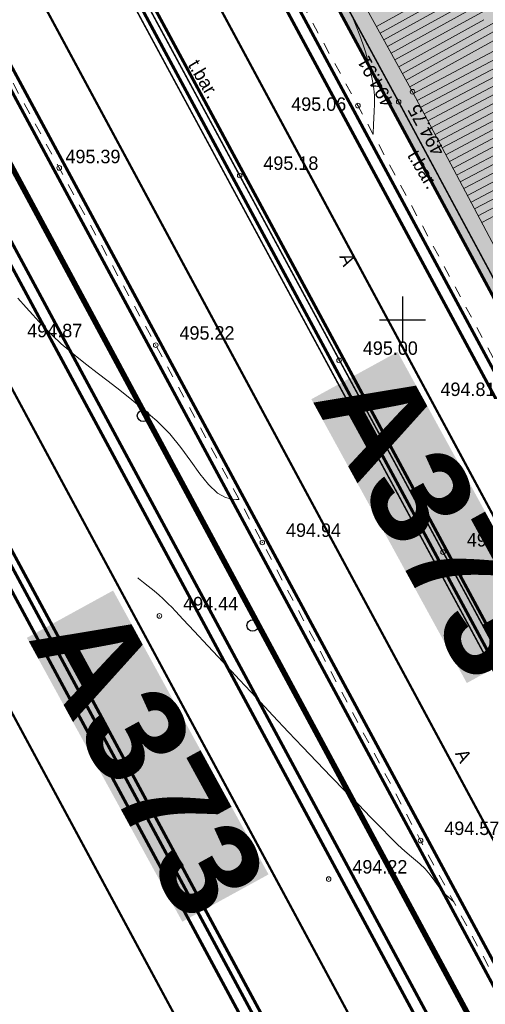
# Model space of a CAD drawing. Extents: x -516234 to 73329, y -4499813 to 47259.
# Tile 16 of 141: x 29491 to 29522, y 36843 to 36907. Entities that reach past the tile are written whole.
import ezdxf

# ---------------------------------------------------------------- set-up
doc = ezdxf.new("R2010")
doc.units = 0
doc.header["$LTSCALE"] = 0.5
doc.header["$MEASUREMENT"] = 0
doc.header["$PDMODE"] = 32
doc.header["$PDSIZE"] = 0.3
doc.linetypes.add('DASHED', pattern=[0.75, 0.5, -0.25])
doc.linetypes.add('Д_ТРОТ_ТРУБА', pattern=[3, 1.5, -1.5])
for name, color, linetype in [('(001) Сетка', 92, 'Continuous'), ('(004) Точки рельефа', 7, 'Continuous'), ('(007) Здания', 7, 'Continuous'), ('(025) Дорога', 7, 'Continuous'), ('(031) Горизонтали', 42, 'Continuous'), ('(035) Откосы', 7, 'Continuous'), ('(038) Деревья', 7, 'Continuous'), ('1 PARK', 7, 'Continuous'), ('7_газон', 7, 'Continuous'), ('STOYANKA', 7, 'Continuous'), ('text', 7, 'Continuous'), ('орто', 7, 'Continuous')]:
    doc.layers.add(name, color=color, linetype=linetype)
doc.layers.add('.', color=7, linetype='Continuous', lineweight=15)
doc.styles.add('BM-431', font='bm431.ttf')
doc.styles.add('D-431', font='d431.ttf')
doc.styles.add('stile1', font='ARIALN.TTF')

# ---------------------------------------------------------------- blocks, each defined once
blk = doc.blocks.new('9633')
at = {"layer": '(031) Горизонтали', "color": 42, "linetype": 'Continuous', "lineweight": 0}
for points in [[(28547.922, 36899.32), (28547.961, 36899.928), (28548.006, 36900.779), (28548.021, 36901.254), (28548.012, 36901.81), (28547.98, 36902.255), (28547.92, 36902.661), (28547.828, 36903.1), (28547.7, 36903.645), (28547.571, 36904.154), (28547.426, 36904.655), (28547.257, 36905.17), (28547.058, 36905.719), (28546.823, 36906.325), (28546.545, 36907.007)], [(28524.797, 36888.619), (28525.348, 36888.027), (28525.79, 36887.539), (28526.182, 36887.107), (28526.581, 36886.683), (28527.045, 36886.218), (28527.632, 36885.665), (28528.117, 36885.241), (28528.672, 36884.787), (28529.29, 36884.3), (28529.963, 36883.781), (28530.682, 36883.227), (28531.438, 36882.638), (28532.224, 36882.012), (28533.03, 36881.349), (28533.849, 36880.647), (28534.699, 36879.798), (28535.424, 36878.907), (28536.06, 36878.027), (28536.645, 36877.207), (28537.214, 36876.498), (28537.806, 36875.95), (28538.32, 36875.661), (28538.741, 36875.55), (28539.043, 36875.531), (28539.202, 36875.54), (28539.202, 36875.54)], [(28532.606, 36870.435), (28532.655, 36870.396), (28532.77, 36870.305), (28532.973, 36870.144), (28533.279, 36869.902), (28533.668, 36869.589), (28534.002, 36869.308), (28534.239, 36869.097), (28534.419, 36868.928), (28534.595, 36868.754), (28534.819, 36868.529), (28535.067, 36868.267), (28535.571, 36867.729), (28536.285, 36866.964), (28537.163, 36866.022), (28538.16, 36864.953), (28539.23, 36863.807), (28540.328, 36862.633), (28541.409, 36861.482), (28542.427, 36860.404), (28543.337, 36859.447), (28544.275, 36858.469), (28545.207, 36857.502), (28546.111, 36856.566), (28546.968, 36855.685), (28547.755, 36854.878), (28548.452, 36854.168), (28549.038, 36853.576), (28549.491, 36853.124), (28549.791, 36852.832), (28550.137, 36852.52), (28550.423, 36852.284), (28550.688, 36852.072), (28550.97, 36851.832), (28551.306, 36851.512), (28551.648, 36851.118), (28551.952, 36850.699), (28552.272, 36850.261), (28552.662, 36849.812), (28553.173, 36849.36)]]:
    blk.add_lwpolyline(points, dxfattribs=at)
at = {"layer": '(004) Точки рельефа', "lineweight": 0, "style": 'D-431'}
for s, rotation, p in [('494.91', 118.91771, (28549.358, 36901.336)), ('494.75', 118.77433, (28552.622, 36898.189))]:
    blk.add_text(s, height=0.875, rotation=rotation, dxfattribs=at).set_placement(p)
for s, p in [('495.06', (28542.598, 36900.814)), ('495.39', (28527.903, 36897.406)), ('495.18', (28540.785, 36896.973)), ('494.87', (28525.418, 36886.085)), ('495.22', (28535.326, 36885.93)), ('495.00', (28547.258, 36884.942)), ('494.81', (28552.311, 36882.264)), ('494.94', (28542.26, 36873.099)), ('494.76', (28554.027, 36872.475)), ('494.44', (28535.563, 36868.322)), ('494.57', (28552.562, 36853.708)), ('494.22', (28546.577, 36851.202))]:
    blk.add_text(s, height=0.875, dxfattribs=at).set_placement(p)
blk = doc.blocks.new('d')
at = {"layer": '(038) Деревья'}
blk.add_ellipse((0, 0), major_axis=(0.265, 0.265), ratio=1, start_param=5.497787, end_param=11.780972, dxfattribs=at)
blk = doc.blocks.new('Setka')
at = {"layer": '(001) Сетка'}
for p, q in [((0, 1.5), (0, -1.5)), ((-1.5, 0), (1.5, 0))]:
    blk.add_line(p, q, dxfattribs=at)

msp = doc.modelspace()

# ---------------------------------------------------------------- hatches: boundary and pattern name
at = {"layer": '1 PARK', "lineweight": 0, "true_color": 0x00c200, "transparency": 33554508}
h = msp.add_hatch(color=92, dxfattribs=at)
h.dxf.hatch_style = 1
edge = h.paths.add_edge_path()
edge.add_line((29724.642, 36512.794), (29471.6, 36982.55))
edge.add_line((29471.6, 36982.55), (29506.294, 36972.148))
edge.add_arc((29494.806, 36933.834), 40, 28.30986, 73.30986, ccw=False)
edge.add_line((29530.022, 36952.803), (29731.945, 36577.945))
edge.add_arc((29696.73, 36558.976), 40, -16.69014, 28.30986, ccw=False)
edge.add_line((29735.044, 36547.488), (29724.642, 36512.794))
at = {"layer": '7_газон', "lineweight": 0, "true_color": 0x5c5c5c, "transparency": 33554687}
h = msp.add_hatch(color=251, dxfattribs=at)
h.dxf.hatch_style = 1
edge = h.paths.add_edge_path(flags=16)
edge.add_line((29676.967, 36922.961), (29652.773, 36909.928))
edge.add_arc((29654.196, 36907.287), 3, 118.30986, 208.30986)
edge.add_line((29651.554, 36905.864), (29669.688, 36872.2))
edge.add_arc((29672.33, 36873.623), 3, 208.30986, 298.27805)
edge.add_line((29673.751, 36870.981), (29697.069, 36883.525))
edge.add_arc((29695.174, 36887.047), 4, 298.27805, 388.30633)
edge.add_line((29698.696, 36888.944), (29681.031, 36921.742))
edge.add_arc((29678.39, 36920.32), 3, 28.30633, 118.30986)
edge = h.paths.add_edge_path(flags=16)
edge.add_arc((29582.986, 36967.9), 30, 100.3549, 118.30986)
edge.add_line((29568.758, 36994.312), (29528.131, 36972.427))
edge.add_arc((29529.554, 36969.786), 3, 118.30986, 225.97605)
edge.add_arc((29494.806, 36933.834), 47, 28.30986, 45.97605, ccw=False)
edge.add_line((29536.185, 36956.123), (29686.137, 36677.746))
edge.add_arc((29688.778, 36679.168), 3, 208.30986, 354.86171)
edge.add_line((29691.766, 36678.9), (29699.507, 36764.985))
edge.add_arc((29669.628, 36767.671), 30, 354.86171, 388.30986)
edge.add_line((29696.04, 36781.899), (29580.774, 36995.883))
edge.add_arc((29578.132, 36994.46), 3, 28.30986, 100.3549)
edge = h.paths.add_edge_path()
edge.add_line((29429.452, 37065.402), (29443.215, 37039.99))
edge.add_line((29443.215, 37039.99), (29467.007, 36995.822))
edge.add_arc((29480.213, 37002.936), 15, 208.30986, 253.30986)
edge.add_line((29475.905, 36988.568), (29508.304, 36978.854))
edge.add_arc((29494.806, 36933.834), 47, 63.28494, 73.30986, ccw=False)
edge.add_arc((29520.431, 36984.749), 10, 243.28494, 298.30986)
edge.add_line((29525.173, 36975.945), (29566.624, 36998.273))
edge.add_arc((29582.986, 36967.9), 34.5, 90.70227, 118.30986, ccw=False)
edge.add_line((29582.563, 37002.397), (29601.162, 37002.625))
edge.add_arc((29600.795, 37032.623), 30, 270.70227, 298.33641)
edge.add_line((29615.034, 37006.218), (29627.395, 37012.883))
edge.add_arc((29631.43, 37005.402), 8.5, 28.30633, 118.33641, ccw=False)
edge.add_line((29638.913, 37009.433), (29702.658, 36891.078))
edge.add_arc((29695.174, 36887.047), 8.5, -61.72195, 28.30633, ccw=False)
edge.add_line((29699.201, 36879.562), (29664.33, 36860.803))
edge.add_arc((29666.699, 36856.4), 5, 118.27805, 208.30986)
edge.add_line((29662.297, 36854.029), (29700.001, 36784.033))
edge.add_arc((29669.628, 36767.671), 34.5, -5.13829, 28.30986, ccw=False)
edge.add_line((29703.989, 36764.582), (29695.148, 36666.257))
edge.add_arc((29710.087, 36664.913), 15, 174.86171, 208.30986)
edge.add_line((29696.881, 36657.8), (29738.108, 36581.265))
edge.add_arc((29696.73, 36558.976), 47, -16.69014, 28.30986, ccw=False)
edge.add_line((29741.75, 36545.478), (29732.035, 36513.078))
edge.add_arc((29746.403, 36508.77), 15, 163.30986, 208.30986)
edge.add_line((29733.198, 36501.657), (29762.257, 36447.71))
edge.add_line((29762.257, 36447.71), (29788.318, 36389.84))
edge.add_line((29788.318, 36389.84), (29723.729, 36509.746))
edge.add_line((29723.729, 36509.746), (29735.044, 36547.488))
edge.add_arc((29696.73, 36558.976), 40, 343.30986, 388.30986)
edge.add_line((29731.945, 36577.945), (29530.022, 36952.803))
edge.add_arc((29494.806, 36933.834), 40, 28.30986, 73.30986)
edge.add_line((29506.294, 36972.148), (29468.537, 36983.469))
edge.add_line((29468.537, 36983.469), (29424.235, 37065.402))
edge = h.paths.add_edge_path(flags=16)
edge.add_line((29653.969, 36965.661), (29629.772, 36952.627))
edge.add_arc((29631.195, 36949.986), 3, 118.30986, 208.30986)
edge.add_line((29628.554, 36948.564), (29646.575, 36915.109))
edge.add_arc((29649.216, 36916.531), 3, 208.30986, 298.30986)
edge.add_line((29650.639, 36913.89), (29674.834, 36926.923))
edge.add_arc((29673.411, 36929.564), 3, 298.30986, 388.30633)
edge.add_line((29676.052, 36930.987), (29658.033, 36964.443))
edge.add_arc((29655.392, 36963.02), 3, 28.30633, 118.30986)
edge = h.paths.add_edge_path(flags=16)
edge.add_line((29653.054, 36973.687), (29634.951, 37007.299))
edge.add_arc((29631.43, 37005.402), 4, 28.30633, 118.33641)
edge.add_line((29629.531, 37008.923), (29617.17, 37002.257))
edge.add_arc((29600.795, 37032.623), 34.5, 278.95979, 298.33641, ccw=False)
edge.add_arc((29606.635, 36995.58), 3, 98.95979, 208.30986)
edge.add_line((29603.994, 36994.158), (29623.574, 36957.808))
edge.add_arc((29626.215, 36959.23), 3, 208.30986, 298.30986)
edge.add_line((29627.638, 36956.589), (29651.836, 36969.624))
edge.add_arc((29650.413, 36972.265), 3, 298.30986, 388.30633)

# ---------------------------------------------------------------- linework, layer by layer
at = {"layer": '(004) Точки рельефа', "color": 0, "linetype": 'ByBlock', "lineweight": 0}
for p in [(29516.886, 36902.054), (29515.986, 36901.397), (29513.333, 36901.154), (29493.893, 36897.103), (29505.636, 36896.61), (29500.178, 36885.572), (29512.109, 36884.579), (29507.111, 36872.736), (29518.879, 36872.111), (29500.415, 36867.959), (29517.413, 36853.345), (29511.429, 36850.844)]:
    msp.add_point(p, dxfattribs=at)
at = {"layer": '(007) Здания', "lineweight": 0, "const_width": 0.1, "flags": 128}
for points in [[(29742.467, 36456.829), (29660.738, 36609.697), (29613.788, 36695.978), (29603.866, 36714.442), (29534.68, 36842.924), (29526.083, 36858.783), (29453.191, 36993.635), (29444.234, 37010.335), (29422.363, 37050.701)], [(29741.762, 36456.45), (29660.034, 36609.317), (29613.084, 36695.597), (29603.161, 36714.063), (29533.976, 36842.543), (29525.379, 36858.402), (29452.486, 36993.256), (29443.53, 37009.955), (29421.66, 37050.319)], [(29619.612, 36709.523), (29609.57, 36727.628), (29600.045, 36745.154), (29590.066, 36763.696), (29580.315, 36781.912), (29570.945, 36799.138), (29561.92, 36816.046), (29552.067, 36834.341), (29543.454, 36851.01), (29533.963, 36868.256), (29525.067, 36884.501), (29515.986, 36901.397), (29506.234, 36919.351), (29497.033, 36936.468), (29487.767, 36953.848), (29478.791, 36970.513), (29468.874, 36988.799), (29466.229, 36994.598), (29465.074, 37000.528), (29464.802, 37008.043)]]:
    msp.add_lwpolyline(points, dxfattribs=at)
at = {"layer": '(025) Дорога', "linetype": 'Д_ТРОТ_ТРУБА', "lineweight": 0, "flags": 128}
msp.add_lwpolyline([(29728.035, 36510.135), (29718.501, 36526.322), (29708.373, 36544.305), (29698.159, 36562.974), (29687.226, 36583.038), (29677.644, 36601.098), (29664.707, 36624.806), (29644.709, 36661.07), (29635.553, 36676.738), (29625.09, 36694.491), (29617.273, 36708.282), (29607.374, 36726.366), (29597.895, 36743.942), (29588.132, 36762.152), (29577.715, 36781.369), (29569.158, 36797.437), (29559.502, 36815.208), (29550.676, 36831.548), (29540.712, 36850.44), (29531.532, 36867.382), (29522.695, 36883.697), (29513.332, 36901.154), (29503.851, 36918.476), (29484.887, 36953.636), (29476.152, 36970.047), (29467.84, 36985.881, -0.175353), (29464.802, 37008.043, 0.014678), (29465.552, 37018.912, -0.049252), (29465.927, 37023.168, -0.049252)], format="xyb", dxfattribs=at)
msp.add_lwpolyline([(29536.903, 36796.52), (29544.92, 36802.517), (29537.093, 36817.102), (29525.454, 36838.473), (29517.413, 36853.345), (29507.111, 36872.736), (29500.178, 36885.572), (29487.608, 36908.634), (29480.231, 36922.297), (29461.745, 36928.564)], dxfattribs=at)
at = {"layer": '(035) Откосы', "lineweight": 0}
for p, q in [((29514.778, 36905.87), (29524.957, 36911.494)), ((29515.261, 36904.995), (29525.796, 36910.815)), ((29515.744, 36904.121), (29526.635, 36910.137)), ((29514.536, 36906.307), (29519.537, 36909.07)), ((29516.228, 36903.246), (29527.473, 36909.459)), ((29516.711, 36902.371), (29528.312, 36908.78)), ((29515.02, 36905.433), (29520.198, 36908.294)), ((29517.184, 36901.491), (29529.349, 36907.941)), ((29515.503, 36904.558), (29520.859, 36907.517)), ((29517.652, 36900.609), (29530.194, 36907.258)), ((29515.986, 36903.683), (29521.52, 36906.741)), ((29518.121, 36899.726), (29531.038, 36906.575)), ((29516.469, 36902.809), (29522.181, 36905.964)), ((29518.589, 36898.843), (29531.883, 36905.892)), ((29519.057, 36897.96), (29532.728, 36905.209)), ((29516.95, 36901.933), (29522.938, 36905.108)), ((29519.525, 36897.077), (29533.572, 36904.525)), ((29517.418, 36901.05), (29523.595, 36904.325)), ((29517.887, 36900.167), (29524.251, 36903.542)), ((29519.993, 36896.194), (29534.277, 36903.768)), ((29518.355, 36899.284), (29524.908, 36902.759)), ((29520.461, 36895.311), (29534.769, 36902.898)), ((29518.823, 36898.401), (29525.564, 36901.976)), ((29520.929, 36894.429), (29535.261, 36902.028)), ((29519.291, 36897.519), (29526.22, 36901.193)), ((29521.397, 36893.546), (29535.754, 36901.158)), ((29519.759, 36896.636), (29526.877, 36900.41)), ((29520.227, 36895.753), (29527.375, 36899.543)), ((29520.695, 36894.87), (29527.855, 36898.666)), ((29521.163, 36893.987), (29528.335, 36897.79))]:
    msp.add_line(p, q, dxfattribs=at)
at = {"layer": '(035) Откосы', "lineweight": 0, "flags": 128}
msp.add_lwpolyline([(29552.737, 36835.26), (29544.572, 36850.455), (29535.777, 36866.905), (29525.895, 36885.064), (29516.886, 36902.054), (29507.253, 36919.492), (29498.398, 36936.617), (29488.881, 36953.875), (29479.792, 36970.918), (29471.084, 36988.241, -0.119324), (29469.529, 36994.939, -0.030734), (29469.872, 36999.778, -0.239877), (29473.612, 37005.209, 0.330828), (29475.494, 37009.259, -0.042005), (29474.776, 37015.209, -0.018079), (29474.776, 37016.997, -0.503535), (29478.967, 37019.875, 0.226392), (29484.3, 37022.328, -0.281217), (29489.153, 37019.645, 0.036796), (29499.172, 37018.292, 0.339235)], format="xyb", dxfattribs=at)
at = {"layer": '.', "color": 253, "true_color": 0xa8a8a8, "const_width": 0.2}
for points in [[(29713.208, 36484.124), (29422.45, 37023.898), (29399.97, 37065.402)], [(29400.169, 37065.402), (29420.29, 37028.253), (29713.464, 36483.993)], [(29775.288, 36418.775), (29440.966, 37039.421), (29426.894, 37065.402)]]:
    msp.add_lwpolyline(points, dxfattribs=at)
at = {"layer": 'STOYANKA', "color": 7, "linetype": 'DASHED', "ltscale": 10, "true_color": 0xffffff, "const_width": 0.15}
for points in [[(29666.242, 36535.995), (29407.712, 37015.938), (29380.921, 37065.402)], [(29540.633, 36790.265), (29416.511, 37020.69), (29392.294, 37065.402)]]:
    msp.add_lwpolyline(points, dxfattribs=at)
at = {"layer": 'STOYANKA', "color": 7, "linetype": 'DASHED', "ltscale": 10, "true_color": 0xffffff, "transparency": 33554687, "const_width": 0.15}
for points in [[(29696.589, 36529.555), (29426.229, 37031.461), (29407.845, 37065.402)], [(29708.734, 36528.094), (29435.027, 37036.213), (29419.218, 37065.402)]]:
    msp.add_lwpolyline(points, dxfattribs=at)
at = {"layer": 'орто', "color": 40, "const_width": 0.2}
for points in [[(29616.242, 36636.724), (29411.012, 37017.72), (29385.186, 37065.402)], [(29617.389, 36637.23), (29412.112, 37018.314), (29386.607, 37065.402)], [(29658.89, 36591.633), (29422.929, 37029.679), (29403.58, 37065.402)], [(29689.974, 36555.012), (29431.728, 37034.431), (29414.953, 37065.402)], [(29740.761, 36476.546), (29470.418, 36978.42)], [(29722.245, 36461.023), (29451.901, 36962.898)]]:
    msp.add_lwpolyline(points, dxfattribs=at)
at = {"layer": 'орто', "color": 7, "true_color": 0xffffff, "const_width": 0.2}
for points in [[(29386.039, 37065.402), (29411.672, 37018.077), (29616.821, 36637.23)], [(29681.731, 36568.734), (29431.068, 37034.075), (29414.1, 37065.402)]]:
    msp.add_lwpolyline(points, dxfattribs=at)
at = {"layer": 'орто', "const_width": 0.2}
for points in [[(29397.411, 37065.402), (29420.47, 37022.829), (29709.682, 36485.925)], [(29716.99, 36482.192), (29422.269, 37029.322), (29402.727, 37065.402)], [(29424.335, 37065.402), (29438.986, 37038.352), (29788.318, 36389.84)]]:
    msp.add_lwpolyline(points, dxfattribs=at)

# ---------------------------------------------------------------- block references
at = {"layer": '(001) Сетка', "lineweight": 0}
msp.add_blockref('Setka', (29516.242, 36887.23), dxfattribs=at)
at = {"layer": '(007) Здания', "color": 18, "true_color": 0x000000}
msp.add_blockref('9633', (966.395, 0), dxfattribs=at)
at = {"layer": '(038) Деревья', "linetype": 'Continuous', "lineweight": 0}
for p in [(29499.351, 36880.981), (29506.483, 36867.336)]:
    msp.add_blockref('d', p, dxfattribs=at)

# ---------------------------------------------------------------- texts
at = {"layer": '(025) Дорога', "linetype": 'Д_ТРОТ_ТРУБА', "lineweight": 0, "style": 'BM-431'}
for s, rotation, p in [('t.bar.', 300.69957, (29502.243, 36903.805)), ('t.bar.', 300.69957, (29516.515, 36897.92)), ('A', 291.07543, (29512.109, 36891.353)), ('A', 297.70308, (29519.636, 36859.009))]:
    msp.add_text(s, height=0.875, rotation=rotation, dxfattribs=at).set_placement(p)
at = {"layer": 'text', "color": 0, "char_height": 6.4, "width": 21.0539, "attachment_point": 1, "rotation": 298.71741, "style": 'stile1', "bg_fill": 1, "box_fill_scale": 1, "bg_fill_color": 7, "bg_fill_true_color": 16777215, "bg_fill_transparency": 0}
for insert in [(29515.918, 36885.133), (29497.401, 36869.611)]:
    msp.add_mtext('\\pi0.032;{\\fArial|b1|i0|c0|p34;\\C150;\\c16087552;A373}', dxfattribs=dict(at, insert=insert))

doc.saveas('drawing.dxf')
